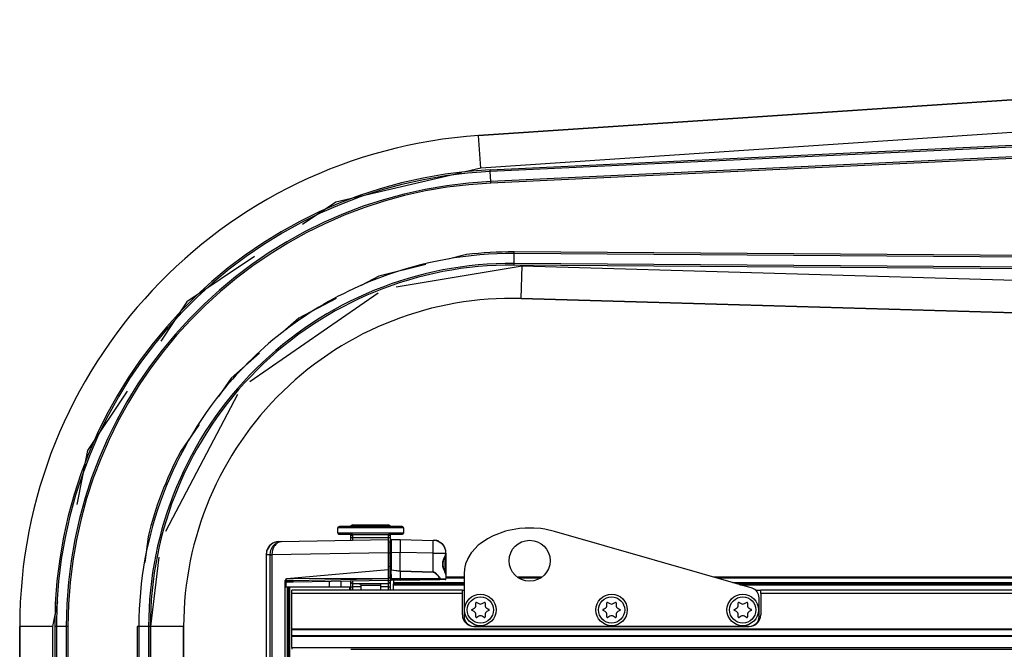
# Model space of a CAD drawing. Header units: millimetres. Extents: x -966 to 629, y -749 to 487.
# Tile 4 of 12: x -909 to -609, y 160 to 351. Entities that reach past the tile are written whole.
import ezdxf

# ---------------------------------------------------------------- set-up
doc = ezdxf.new("R2010")
doc.units = ezdxf.units.MM

# ---------------------------------------------------------------- blocks, each defined once
blk = doc.blocks.new('Griff-1_1__5', base_point=(-833.98, 120.3))
at = {"color": 7, "linetype": 'Continuous'}
for p, q in [((-830.81, 192.29), (-831.55, 192.05)), ((-830.05, 192.37), (-830.66, 192.32)), ((-830.05, 192.37), (-830.66, 192.32)), ((-830.05, 192.37), (-829.24, 192.39)), ((-829.91, 192.3), (-829.24, 192.39)), ((-829.24, 192.39), (-829.76, 192.32)), ((-829.24, 192.39), (-796.73, 192.96)), ((-796.73, 192.96), (-796.73, 188.96)), ((-833.74, 189.74), (-833.98, 188.37)), ((-833.68, 189.88), (-833.74, 189.74)), ((-832.84, 191.18), (-833.68, 189.88)), ((-832.2, 191.7), (-832.84, 191.18)), ((-831.55, 192.05), (-832.2, 191.7)), ((-833.98, 188.37), (-833.98, 155.22)), ((-796.73, 188.96), (-796.73, 183.71)), ((-796.73, 183.71), (-827.67, 181)), ((-796.73, 183.71), (-796.73, 181.08)), ((-828.13, 179.71), (-828.13, 180.5)), ((-796.73, 180.51), (-825.73, 180)), ((-814.63, 178.52), (-814.63, 180.2)), ((-796.73, 181.08), (-796.73, 180.64)), ((-796.73, 180.64), (-796.73, 180.51)), ((-828.13, 150.71), (-828.13, 179.71)), ((-828.13, 179.47), (-828.13, 179.71)), ((-827.84, 178.52), (-827.84, 179.96)), ((-825.73, 180), (-827.64, 179.97)), ((-833.98, 155.22), (-833.97, 152.23)), ((-833.95, 152.1), (-833.9, 149.26)), ((-828.13, 150.71), (-832.14, 150.64)), ((-832.14, 150.64), (-828.13, 150.71)), ((-828.13, 128.43), (-828.13, 150.71)), ((-833.88, 149.1), (-833.76, 146.19)), ((-833.76, 146.19), (-833.58, 143.28)), ((-833.58, 143.28), (-833.39, 141.15)), ((-833.39, 141.15), (-833.15, 139.11)), ((-833.15, 139.11), (-833.05, 138.38)), ((-833.15, 139.11), (-833.08, 138.57)), ((-833.08, 138.57), (-833.03, 138.25)), ((-833.05, 138.38), (-832.96, 137.84)), ((-833.03, 138.25), (-832.96, 137.84)), ((-832.96, 137.84), (-832.89, 137.42)), ((-832.83, 137.14), (-832.96, 137.84)), ((-832.89, 137.42), (-832.83, 137.14)), ((-832.73, 136.68), (-832.83, 137.14)), ((-832.54, 135.85), (-832.73, 136.68)), ((-831.58, 129.76), (-832.54, 135.85)), ((-831.39, 128.44), (-831.58, 129.76)), ((-831.39, 128.44), (-831.47, 128.94)), ((-831.39, 128.44), (-831.24, 127.65)), ((-829.13, 120.3), (-831.24, 127.65)), ((-829.63, 127.98), (-829.63, 127.3)), ((-829.63, 127.3), (-829.63, 124.52)), ((-829.43, 128.15), (-829.17, 128.19)), ((-828.58, 128.2), (-829.17, 128.19)), ((-828.58, 128.2), (-828.32, 128.25)), ((-829.34, 123.8), (-829.63, 124.52)), ((-829.21, 123.64), (-829.34, 123.8))]:
    blk.add_line(p, q, dxfattribs=at)
at = {"color": 1, "linetype": 'Continuous'}
for p, q in [((-831.14, 192.2), (-831.55, 192.05)), ((-830.81, 192.29), (-831.14, 192.2)), ((-830.66, 192.32), (-830.81, 192.29)), ((-830.57, 192.07), (-830.2, 192.22)), ((-830.07, 192.22), (-830.39, 192.07)), ((-830.2, 192.22), (-829.91, 192.3)), ((-829.91, 192.3), (-830.07, 192.22)), ((-833.82, 189.46), (-833.98, 188.37)), ((-833.74, 189.74), (-833.82, 189.46)), ((-833.68, 189.88), (-833.74, 189.74)), ((-833.34, 190.54), (-833.68, 189.88)), ((-833.04, 190.94), (-833.34, 190.54)), ((-832.2, 191.7), (-833.04, 190.94)), ((-832.64, 189.17), (-832.49, 189.76)), ((-832.49, 189.76), (-832.44, 189.91)), ((-832.44, 189.91), (-832.14, 190.56)), ((-832.16, 189.22), (-832.22, 188.34)), ((-831.97, 191.84), (-832.2, 191.7)), ((-832.06, 189.7), (-832.16, 189.22)), ((-832.14, 190.56), (-831.88, 190.96)), ((-831.96, 190.04), (-832.06, 189.7)), ((-831.55, 192.05), (-831.97, 191.84)), ((-831.72, 190.6), (-831.96, 190.04)), ((-831.88, 190.96), (-831.7, 191.2)), ((-831.55, 190.92), (-831.72, 190.6)), ((-831.7, 191.2), (-831.17, 191.69)), ((-831.36, 191.2), (-831.55, 190.92)), ((-830.91, 191.7), (-831.36, 191.2)), ((-831.17, 191.69), (-830.94, 191.86)), ((-830.94, 191.86), (-830.57, 192.07)), ((-830.39, 192.07), (-830.75, 191.83)), ((-833.98, 188.37), (-833.98, 155.22)), ((-832.7, 188.34), (-833.98, 188.37)), ((-832.7, 188.34), (-832.64, 189.17)), ((-832.7, 155.22), (-832.7, 188.34)), ((-832.7, 188.34), (-832.22, 188.34)), ((-796.73, 188.96), (-832.22, 188.34)), ((-832.22, 188.34), (-832.22, 155.22)), ((-825.73, 180.5), (-828.13, 180.5)), ((-828.13, 180.5), (-825.73, 180.5)), ((-827.94, 180.22), (-827.8, 180.11)), ((-796.73, 181.08), (-827.67, 181)), ((-825.73, 180.5), (-796.73, 181.08)), ((-833.98, 155.22), (-833.95, 152.1)), ((-833.98, 155.22), (-832.7, 155.22)), ((-832.7, 155.22), (-832.22, 155.22)), ((-833.95, 152.1), (-833.88, 149.1)), ((-832.56, 146.88), (-832.63, 150.7)), ((-832.14, 150.64), (-832.07, 146.33)), ((-833.88, 149.1), (-833.79, 146.77)), ((-833.79, 146.77), (-833.76, 146.19)), ((-833.76, 146.19), (-833.6, 143.56)), ((-832.47, 143.22), (-832.56, 146.88)), ((-832.07, 146.33), (-831.98, 143.06)), ((-833.6, 143.56), (-833.39, 141.15)), ((-833.39, 141.15), (-833.35, 140.73)), ((-832.36, 140.46), (-832.47, 143.22)), ((-831.98, 143.06), (-831.85, 139.58)), ((-833.35, 140.73), (-833.15, 139.11)), ((-832.25, 138.16), (-832.36, 140.46)), ((-832.08, 135.15), (-832.25, 138.16)), ((-831.85, 139.58), (-831.65, 135.88)), ((-831.98, 133.78), (-832.08, 135.15)), ((-831.65, 135.88), (-831.49, 133.48)), ((-831.87, 132.5), (-831.98, 133.78)), ((-831.76, 131.32), (-831.87, 132.5)), ((-831.49, 133.48), (-831.38, 132.18)), ((-831.38, 132.18), (-831.27, 130.98)), ((-831.64, 130.24), (-831.76, 131.32)), ((-831.52, 129.28), (-831.64, 130.24)), ((-831.47, 128.94), (-831.52, 129.28)), ((-831.27, 130.98), (-831.15, 129.89)), ((-831.15, 129.89), (-831.03, 128.92)), ((-831.24, 127.65), (-831.39, 128.44)), ((-831.03, 128.92), (-830.9, 128.06)), ((-831.01, 127.37), (-830.77, 127.31)), ((-830.9, 128.06), (-830.77, 127.31)), ((-830.77, 127.31), (-829.13, 121.6)), ((-829.63, 127.3), (-830.77, 127.31))]:
    blk.add_line(p, q, dxfattribs=at)
at = {"color": 7, "linetype": 'Continuous'}
blk.add_arc((-827.63, 179.47), 0.501, 91.1168, 179.8832, dxfattribs=at)
at = {"color": 1, "linetype": 'Continuous'}
for points in [[(-832.22, 188.34), (-832.35, 188.37), (-832.58, 188.37), (-832.69, 188.34), (-832.7, 188.34)], [(-827.67, 181), (-827.76, 180.98), (-827.9, 180.92), (-827.97, 180.87), (-828.04, 180.77), (-828.11, 180.6), (-828.13, 180.5)], [(-825.73, 180), (-825.73, 180.08), (-825.73, 180.22), (-825.73, 180.39), (-825.73, 180.5)], [(-827.84, 179.96), (-827.85, 179.96), (-827.93, 179.94), (-828.02, 179.9), (-828.13, 179.71)], [(-832.7, 155.22), (-832.68, 152.96), (-832.63, 150.7)], [(-832.22, 155.22), (-832.2, 152.96), (-832.14, 150.64)], [(-832.14, 150.64), (-832.27, 150.67), (-832.5, 150.7), (-832.61, 150.7), (-832.63, 150.7)], [(-832.63, 150.7), (-832.61, 150.7), (-832.5, 150.7), (-832.27, 150.67), (-832.14, 150.64)], [(-831.24, 127.65), (-831.21, 127.57), (-831.18, 127.5)], [(-831.24, 127.65), (-831.2, 127.56), (-831.1, 127.43), (-830.9, 127.35), (-830.77, 127.31)], [(-831.18, 127.5), (-831.1, 127.43), (-831.01, 127.37)]]:
    blk.add_spline(points, degree=3, dxfattribs=at)
blk = doc.blocks.new('Abdeckung-1_1__7', base_point=(-796.73, 180.52))
at = {"color": 7, "linetype": 'Continuous'}
for p, q in [((-796.13, 192.18), (-796.73, 192.13)), ((-796.13, 188.96), (-796.13, 192.67)), ((-795.83, 192.97), (-793.13, 193.02)), ((-793.13, 193.02), (-793.13, 189.02)), ((-793.13, 193.02), (-783.04, 192.74)), ((-783.04, 192.74), (-782.9, 192.84)), ((-782.9, 192.84), (-782.76, 192.83)), ((-782.76, 192.83), (-782.28, 192.78)), ((-781.92, 192.67), (-782.53, 192.77)), ((-781.55, 192.57), (-781.92, 192.67)), ((-781.34, 192.42), (-781.55, 192.57)), ((-781.34, 192.42), (-780.85, 192.13)), ((-780.85, 192.13), (-781.06, 192.27)), ((-780.85, 192.13), (-780.67, 191.98)), ((-780.67, 191.98), (-780.85, 192.13)), ((-780.23, 191.6), (-780.67, 191.98)), ((-780.23, 191.6), (-779.9, 191.19)), ((-779.67, 190.96), (-780.23, 191.6)), ((-779.48, 190.54), (-779.67, 190.96)), ((-779.36, 190.27), (-779.48, 190.54)), ((-779.27, 189.89), (-779.36, 190.27)), ((-779.19, 189.52), (-779.27, 189.89)), ((-779.15, 189.06), (-779.19, 189.52)), ((-796.13, 183.75), (-796.13, 188.96)), ((-779.98, 186.6), (-780.08, 185.52)), ((-779.7, 187.18), (-779.98, 186.6)), ((-779.68, 187.4), (-779.7, 187.18)), ((-779.37, 188.06), (-779.68, 187.4)), ((-779.28, 188.26), (-779.13, 188.71)), ((-779.21, 188.41), (-779.28, 188.26)), ((-779.13, 188.71), (-779.21, 188.41)), ((-779.13, 188.84), (-779.13, 188.71)), ((-779.13, 188.71), (-779.13, 182.33)), ((-796.13, 181.28), (-796.13, 183.75)), ((-793.13, 183.33), (-793.13, 181.03)), ((-780.08, 185.52), (-779.98, 184.44)), ((-779.98, 184.44), (-779.9, 184.2)), ((-779.9, 184.2), (-779.62, 183.5)), ((-779.62, 183.5), (-779.42, 183.4)), ((-779.42, 183.4), (-779.29, 182.89)), ((-796.13, 181.28), (-796.73, 181.34)), ((-796.13, 180.87), (-796.13, 181.28)), ((-793.13, 180.52), (-795.83, 180.57)), ((-781.03, 180.73), (-793.13, 180.52)), ((-779.42, 180.76), (-781.03, 180.73)), ((-779.29, 182.89), (-779.22, 182.66)), ((-779.13, 182.33), (-779.22, 182.66)), ((-779.22, 182.66), (-779.13, 182.33)), ((-779.13, 182.33), (-779.13, 181.06)), ((-779.13, 181.89), (-779.13, 181.52))]:
    blk.add_line(p, q, dxfattribs=at)
at = {"color": 1, "linetype": 'Continuous'}
for p, q in [((-795.83, 192.97), (-795.83, 192.32)), ((-795.83, 192.32), (-795.83, 188.97)), ((-779.13, 188.84), (-779.19, 189.52)), ((-796.73, 188.96), (-796.13, 188.96)), ((-796.13, 188.96), (-795.83, 188.97)), ((-793.13, 189.02), (-795.83, 188.97)), ((-795.83, 188.97), (-795.83, 183.75)), ((-793.13, 183.33), (-793.13, 189.02)), ((-783.06, 188.84), (-793.13, 189.02)), ((-783.06, 183.05), (-783.06, 188.84)), ((-783.06, 188.84), (-779.13, 188.84)), ((-780.08, 186.2), (-779.98, 186.6)), ((-780.07, 184.78), (-780.08, 186.2)), ((-779.98, 186.6), (-779.9, 186.83)), ((-779.9, 186.83), (-779.68, 187.4)), ((-779.68, 187.4), (-779.62, 187.53)), ((-779.62, 187.53), (-779.37, 188.06)), ((-779.42, 187.64), (-779.42, 187.85)), ((-779.42, 183.4), (-779.42, 187.64)), ((-779.37, 188.06), (-779.28, 188.26)), ((-796.73, 184.82), (-796.13, 184.77)), ((-796.13, 183.75), (-795.83, 183.75)), ((-795.97, 183.67), (-795.84, 181.07)), ((-793.13, 183.33), (-795.97, 183.67)), ((-795.83, 183.75), (-793.13, 183.33)), ((-793.13, 183.33), (-783.06, 183.05)), ((-783.06, 183.05), (-793.13, 183.33)), ((-779.98, 184.44), (-780.07, 184.78)), ((-779.9, 184.2), (-779.98, 184.44)), ((-779.68, 183.64), (-779.9, 184.2)), ((-779.62, 183.5), (-779.68, 183.64)), ((-779.47, 183.19), (-779.62, 183.5)), ((-779.47, 183.19), (-779.42, 183.4)), ((-779.22, 182.66), (-779.47, 183.19)), ((-795.84, 181.07), (-795.84, 180.86)), ((-793.13, 181.03), (-795.84, 181.07)), ((-795.84, 180.86), (-793.13, 180.81)), ((-793.13, 180.81), (-781.07, 181.06)), ((-781.07, 181.06), (-793.13, 181.03)), ((-782.8, 183.02), (-783.06, 183.05)), ((-783.06, 183.05), (-782.8, 183.02)), ((-781.52, 181.9), (-782.8, 183.02)), ((-782.8, 183.02), (-782.43, 182.98)), ((-782.43, 182.98), (-781.52, 181.9)), ((-781.07, 181.06), (-781.52, 181.9)), ((-781.52, 181.9), (-781.13, 181.56)), ((-781.13, 181.56), (-780.87, 181.03)), ((-780.87, 181.03), (-779.13, 181.06))]:
    blk.add_line(p, q, dxfattribs=at)
at = {"color": 7, "linetype": 'Continuous'}
for centre, radius, start, end in [((-795.83, 192.67), 0.3, 91, 180), ((-783.04, 188.83), 3.91, 0.253, 90.0125), ((-795.84, 180.85), 0.288, 177.7062, 271.2938), ((-779.43, 181.06), 0.3, 271, 0)]:
    blk.add_arc(centre, radius, start, end, dxfattribs=at)
at = {"color": 1, "linetype": 'Continuous'}
for points in [[(-783.06, 188.84), (-783.04, 189.62), (-783.04, 190.37), (-783.03, 191.06), (-783.03, 191.67), (-783.03, 192.17), (-783.04, 192.54), (-783.04, 192.71), (-783.04, 192.74)], [(-796.13, 183.75), (-796.12, 183.75), (-796.05, 183.71), (-795.98, 183.68), (-795.97, 183.67)], [(-796.13, 181.28), (-796.12, 181.15), (-796.06, 181.11), (-795.92, 181.08), (-795.84, 181.07)], [(-796.13, 180.87), (-796.12, 180.86), (-796.06, 180.86), (-795.92, 180.86), (-795.84, 180.86)], [(-795.84, 180.86), (-795.84, 180.77), (-795.84, 180.64), (-795.83, 180.57), (-795.83, 180.57)], [(-781.07, 181.06), (-780.97, 181.05), (-780.87, 181.03)], [(-781.03, 180.73), (-781.04, 180.85), (-781.07, 181.06)], [(-781.07, 181.06), (-781.04, 181.06), (-780.87, 181.03)], [(-781.03, 180.73), (-781.02, 180.74), (-780.96, 180.81), (-780.88, 180.95), (-780.87, 181.03)]]:
    blk.add_spline(points, degree=3, dxfattribs=at)
at = {"color": 7, "linetype": 'Continuous'}
blk.add_spline([(-793.13, 180.81), (-793.13, 180.79), (-793.13, 180.67), (-793.13, 180.54), (-793.13, 180.52)], degree=3, dxfattribs=at)
blk = doc.blocks.new('Diffusor-Rahmen-oben', base_point=(-826.13, 159.52))
at = {"color": 7, "linetype": 'Continuous'}
for p, q in [((-774.13, 177.52), (-826.13, 177.52)), ((-826.13, 176.52), (-826.13, 177.52)), ((-774.13, 177.52), (-773.63, 177.52)), ((-774.13, 176.52), (-774.13, 177.52)), ((-684.69, 177.52), (-683.13, 177.52)), ((345.87, 177.52), (-683.13, 177.52)), ((-683.13, 176.52), (-683.13, 177.52)), ((-826.13, 165.64), (-826.13, 176.52)), ((-774.13, 170.02), (-774.13, 176.52)), ((-683.13, 176.52), (-683.13, 170.02)), ((-826.13, 165.64), (-826.13, 165.41)), ((-826.13, 163.62), (-826.13, 165.41)), ((-686.63, 166.52), (-770.63, 166.52)), ((-826.13, 163.62), (-826.13, 163.4)), ((-826.13, 160.02), (-826.13, 163.4)), ((-826.13, 160.02), (-826.13, 159.52)), ((-808.13, 159.52), (470.87, 159.52))]:
    blk.add_line(p, q, dxfattribs=at)
at = {"color": 1, "linetype": 'Continuous'}
for p, q in [((-774.13, 176.52), (-826.13, 176.52)), ((345.87, 176.52), (-683.13, 176.52)), ((488.87, 165.64), (-826.13, 165.64)), ((488.87, 165.41), (-826.13, 165.41)), ((488.87, 163.62), (-826.13, 163.62)), ((488.87, 163.4), (-826.13, 163.4)), ((-826.13, 160.02), (488.87, 160.02))]:
    blk.add_line(p, q, dxfattribs=at)
at = {"color": 7, "linetype": 'Continuous'}
for centre, start, end in [((-770.63, 170.02), 180, 270), ((-686.63, 170.02), 270, 0)]:
    blk.add_arc(centre, 3.5, start, end, dxfattribs=at)
blk = doc.blocks.new('Sicherungsoese-re', base_point=(-773.63, 166.52))
at = {"color": 7, "linetype": 'Continuous'}
for p, q in [((-760.94, 195.55), (-764.76, 194.15)), ((-760.02, 195.78), (-760.94, 195.55)), ((-756.72, 196.35), (-760.02, 195.78)), ((-755, 196.48), (-756.72, 196.35)), ((-752.35, 196.49), (-755, 196.48)), ((-750.22, 196.31), (-752.35, 196.49)), ((-749.02, 196.14), (-750.22, 196.31)), ((-746.02, 195.47), (-749.02, 196.14)), ((-685.8, 178.14), (-746.02, 195.47)), ((-766.49, 193.24), (-768.73, 191.7)), ((-764.76, 194.15), (-766.49, 193.24)), ((-769.28, 191.23), (-771.24, 189.15)), ((-768.73, 191.7), (-769.28, 191.23)), ((-772.6, 186.94), (-773.15, 185.56)), ((-772.49, 187.16), (-772.6, 186.94)), ((-771.42, 188.91), (-772.49, 187.16)), ((-771.24, 189.15), (-771.42, 188.91)), ((-773.51, 184.01), (-773.63, 182.52)), ((-773.39, 184.68), (-773.51, 184.01)), ((-773.15, 185.56), (-773.39, 184.68)), ((-773.63, 182.52), (-773.63, 169.52)), ((-683.63, 169.52), (-683.63, 175.26)), ((-770.63, 166.52), (-686.63, 166.52))]:
    blk.add_line(p, q, dxfattribs=at)
for centre, radius in [((-753.63, 186.52), 6.25), ((-768.63, 171.52), 4.8), ((-728.63, 171.52), 4.8), ((-688.63, 171.52), 4.8)]:
    blk.add_circle(centre, radius, dxfattribs=at)
for centre, start, end in [((-686.63, 175.26), 0, 73.9517), ((-770.63, 169.52), 180, 270), ((-686.63, 169.52), 270, 0)]:
    blk.add_arc(centre, 3, start, end, dxfattribs=at)
blk = doc.blocks.new('Senkschraube-DIN7500-TX20-M4x12_A2K___9', base_point=(-772.63, 167.52))
at = {"color": 7, "linetype": 'Continuous'}
for p, q in [((-771.19, 171.69), (-770.57, 172.03)), ((-770.57, 171), (-771.19, 171.34)), ((-770.04, 172.94), (-770.06, 173.65)), ((-769.76, 173.83), (-769.15, 173.46)), ((-768.1, 173.46), (-767.5, 173.83)), ((-767.19, 173.65), (-767.21, 172.94)), ((-766.69, 172.03), (-766.06, 171.69)), ((-766.06, 171.34), (-766.69, 171)), ((-770.06, 169.38), (-770.04, 170.1)), ((-769.15, 169.58), (-769.76, 169.21)), ((-767.5, 169.21), (-768.1, 169.58)), ((-767.21, 170.1), (-767.19, 169.38))]:
    blk.add_line(p, q, dxfattribs=at)
blk.add_circle((-768.63, 171.52), 4, dxfattribs=at)
for centre, radius, start, end in [((-771.1, 171.52), 0.2, 118.3195, 241.6805), ((-771.04, 172.91), 1, 298.3195, 1.6805), ((-769.86, 173.66), 0.2, 58.3195, 181.6805), ((-768.63, 174.31), 1, 238.3195, 301.6805), ((-767.39, 173.66), 0.2, 358.3195, 121.6805), ((-766.21, 172.91), 1, 178.3195, 241.6805), ((-766.15, 171.52), 0.2, 298.3195, 61.6805), ((-771.04, 170.12), 1, 358.3195, 61.6805), ((-769.86, 169.38), 0.2, 178.3195, 301.6805), ((-768.63, 168.73), 1, 58.3195, 121.6805), ((-767.39, 169.38), 0.2, 238.3195, 1.6805), ((-766.21, 170.12), 1, 118.3195, 181.6805)]:
    blk.add_arc(centre, radius, start, end, dxfattribs=at)
blk = doc.blocks.new('Senkschraube-DIN7500-TX20-M4x12_A2K__1', base_point=(-732.63, 167.52))
at = {"color": 7, "linetype": 'Continuous'}
for p, q in [((-731.19, 171.69), (-730.57, 172.03)), ((-730.57, 171), (-731.19, 171.34)), ((-730.04, 172.94), (-730.06, 173.65)), ((-729.76, 173.83), (-729.15, 173.46)), ((-728.1, 173.46), (-727.5, 173.83)), ((-727.19, 173.65), (-727.21, 172.94)), ((-726.69, 172.03), (-726.06, 171.69)), ((-726.06, 171.34), (-726.69, 171)), ((-730.06, 169.38), (-730.04, 170.1)), ((-729.15, 169.58), (-729.76, 169.21)), ((-727.5, 169.21), (-728.1, 169.58)), ((-727.21, 170.1), (-727.19, 169.38))]:
    blk.add_line(p, q, dxfattribs=at)
blk.add_circle((-728.63, 171.52), 4, dxfattribs=at)
for centre, radius, start, end in [((-731.1, 171.52), 0.2, 118.3195, 241.6805), ((-731.04, 172.91), 1, 298.3195, 1.6805), ((-729.86, 173.66), 0.2, 58.3195, 181.6805), ((-728.63, 174.31), 1, 238.3195, 301.6805), ((-727.39, 173.66), 0.2, 358.3195, 121.6805), ((-726.21, 172.91), 1, 178.3195, 241.6805), ((-726.15, 171.52), 0.2, 298.3195, 61.6805), ((-731.04, 170.12), 1, 358.3195, 61.6805), ((-729.86, 169.38), 0.2, 178.3195, 301.6805), ((-728.63, 168.73), 1, 58.3195, 121.6805), ((-727.39, 169.38), 0.2, 238.3195, 1.6805), ((-726.21, 170.12), 1, 118.3195, 181.6805)]:
    blk.add_arc(centre, radius, start, end, dxfattribs=at)
blk = doc.blocks.new('Senkschraube-DIN7500-TX20-M4x12_A2K__2', base_point=(-692.63, 167.52))
at = {"color": 7, "linetype": 'Continuous'}
for p, q in [((-691.19, 171.69), (-690.57, 172.03)), ((-690.57, 171), (-691.19, 171.34)), ((-690.04, 172.94), (-690.06, 173.65)), ((-689.76, 173.83), (-689.15, 173.46)), ((-688.1, 173.46), (-687.5, 173.83)), ((-687.19, 173.65), (-687.21, 172.94)), ((-686.69, 172.03), (-686.06, 171.69)), ((-686.06, 171.34), (-686.69, 171)), ((-690.06, 169.38), (-690.04, 170.1)), ((-689.15, 169.58), (-689.76, 169.21)), ((-687.5, 169.21), (-688.1, 169.58)), ((-687.21, 170.1), (-687.19, 169.38))]:
    blk.add_line(p, q, dxfattribs=at)
blk.add_circle((-688.63, 171.52), 4, dxfattribs=at)
for centre, radius, start, end in [((-691.1, 171.52), 0.2, 118.3195, 241.6805), ((-691.04, 172.91), 1, 298.3195, 1.6805), ((-689.86, 173.66), 0.2, 58.3195, 181.6805), ((-688.63, 174.31), 1, 238.3195, 301.6805), ((-687.39, 173.66), 0.2, 358.3195, 121.6805), ((-686.21, 172.91), 1, 178.3195, 241.6805), ((-686.15, 171.52), 0.2, 298.3195, 61.6805), ((-691.04, 170.12), 1, 358.3195, 61.6805), ((-689.86, 169.38), 0.2, 178.3195, 301.6805), ((-688.63, 168.73), 1, 58.3195, 121.6805), ((-687.39, 169.38), 0.2, 238.3195, 1.6805), ((-686.21, 170.12), 1, 118.3195, 181.6805)]:
    blk.add_arc(centre, radius, start, end, dxfattribs=at)
blk = doc.blocks.new('Standard-Diffusor-kpl_', base_point=(-826.13, -731.48))
for name, p in [('Sicherungsoese-re', (-773.63, 166.52)), ('Diffusor-Rahmen-oben', (-826.13, 159.52)), ('Senkschraube-DIN7500-TX20-M4x12_A2K___9', (-772.63, 167.52)), ('Senkschraube-DIN7500-TX20-M4x12_A2K__1', (-732.63, 167.52)), ('Senkschraube-DIN7500-TX20-M4x12_A2K__2', (-692.63, 167.52))]:
    blk.add_blockref(name, p)
blk = doc.blocks.new('CFK-Haltebuegel', base_point=(-909.13, -142.89))
at = {"color": 7, "linetype": 'Continuous'}
for p, q in [((-244.01, 351.49), (-769.19, 316.17)), ((-264.52, 328.67), (-765.63, 305.16)), ((-264.38, 325.68), (-765.49, 302.17)), ((-264.16, 276.6), (-758.3, 280.19)), ((-264.18, 273.6), (-758.32, 277.19)), ((-756.21, 266.48), (-243.77, 251.52)), ((-909.13, 166.52), (-909.13, -63.51)), ((-897.92, 166.52), (-897.92, -69.67)), ((-894.92, 166.52), (-894.92, -71.32)), ((-872.8, 166.52), (-872.8, -131.02)), ((-869.8, 166.52), (-869.8, -133.56)), ((-859.13, -95.57), (-859.13, 166.52))]:
    blk.add_line(p, q, dxfattribs=at)
at = {"color": 1, "linetype": 'Continuous'}
for p, q in [((-769.19, 316.17), (-257.93, 350.55)), ((-258.46, 340.49), (-768.52, 306.2)), ((-264.55, 329.17), (-765.65, 305.66)), ((-266.35, 325.08), (-765.47, 301.67)), ((-768.52, 306.2), (-769.19, 316.17)), ((-774.39, 304.83), (-812.7, 295.86)), ((-768.52, 306.2), (-773.28, 305.08)), ((-765.63, 305.16), (-765.65, 305.66)), ((-765.49, 302.17), (-765.63, 305.16)), ((-765.47, 301.67), (-765.49, 302.17)), ((-812.7, 295.86), (-822.84, 289.08)), ((-837.54, 279.26), (-858.12, 265.51)), ((-772.89, 279.86), (-778.47, 278.49)), ((-758.32, 277.19), (-758.3, 280.19)), ((-265.98, 277.11), (-758.3, 280.69)), ((-758.3, 280.19), (-758.3, 280.69)), ((-785.32, 276.8), (-799.61, 273.28)), ((-794.34, 270.01), (-755.92, 276.47)), ((-758.32, 276.69), (-758.32, 277.19)), ((-264.19, 273.1), (-758.32, 276.69)), ((-756.21, 266.48), (-755.92, 276.47)), ((-755.92, 276.47), (-258.07, 261.95)), ((-799.61, 273.28), (-805, 270.45)), ((-838.94, 241.21), (-799.76, 268.25)), ((-858.12, 265.51), (-866.13, 253.52)), ((-812.57, 266.48), (-823.99, 260.48)), ((-257.2, 251.92), (-756.21, 266.48)), ((-823.99, 260.48), (-828.83, 256.2)), ((-836.01, 249.83), (-844.59, 242.23)), ((-844.59, 242.23), (-848.5, 236.56)), ((-876.34, 238.23), (-888.46, 220.09)), ((-864.54, 195.5), (-842.59, 237.32)), ((-854.36, 228.08), (-860.22, 219.58)), ((-888.46, 220.09), (-891.73, 203.68)), ((-869.98, 193.84), (-870.94, 185.95)), ((-869.13, 166.52), (-866.57, 187.59)), ((-897.64, 173.97), (-899.12, 166.52)), ((-909.13, -63.51), (-909.13, 166.52)), ((-899.12, 166.52), (-909.13, 166.52)), ((-899.12, 166.52), (-899.12, -69.01)), ((-898.42, 166.52), (-898.42, -69.4)), ((-897.92, 166.52), (-898.42, 166.52)), ((-894.92, 166.52), (-897.92, 166.52)), ((-894.42, 166.52), (-894.92, 166.52)), ((-894.42, 166.52), (-894.42, -71.6)), ((-873.3, 166.52), (-873.3, -130.6)), ((-872.8, 166.52), (-873.3, 166.52)), ((-869.8, 166.52), (-872.8, 166.52)), ((-869.3, 166.52), (-869.8, 166.52)), ((-869.3, 166.52), (-869.3, -133.98)), ((-869.13, -134.13), (-869.13, 166.52)), ((-859.13, 166.52), (-869.13, 166.52)), ((-859.13, 166.52), (-859.13, -142.89))]:
    blk.add_line(p, q, dxfattribs=at)
at = {"color": 7, "linetype": 'Continuous'}
for centre, radius, start, end in [((-759.13, 166.51), 149.99, 93.8442, 179.9975), ((-759.13, 166.52), 138.8, 92.6862, 180), ((-759.13, 166.52), 135.8, 92.6862, 180), ((-759.13, 166.52), 113.67, 89.5829, 110.7692), ((-759.13, 166.52), 110.67, 89.5829, 180), ((-759.13, 166.52), 113.67, 110.7693, 124.6154), ((-759.13, 166.52), 113.67, 124.6154, 138.4615), ((-759.13, 166.52), 113.67, 138.4616, 180)]:
    blk.add_arc(centre, radius, start, end, dxfattribs=at)
at = {"color": 1, "linetype": 'Continuous'}
for centre, radius, start, end in [((-759.13, 166.51), 149.99, 93.8442, 179.9975), ((-759.13, 166.52), 139.3, 92.6862, 180), ((-759.13, 166.52), 135.3, 92.6862, 180), ((-759.13, 166.52), 114.17, 89.5829, 96.9231), ((-759.13, 166.52), 110.17, 89.5829, 180), ((-759.13, 166.52), 100, 88.3286, 180), ((-759.13, 166.52), 114.17, 152.3077, 166.1539)]:
    blk.add_arc(centre, radius, start, end, dxfattribs=at)
blk = doc.blocks.new('CFK-Haltebügel-kpl_', base_point=(-965.85, -210.63))
blk.add_blockref('CFK-Haltebuegel', (-909.13, -142.89))
blk = doc.blocks.new('Carbonbügel', base_point=(-965.85, -210.63))
blk.add_blockref('CFK-Haltebügel-kpl_', (-965.85, -210.63))
blk = doc.blocks.new('Gehaeuseprofil__12', base_point=(-795.13, 177.52))
at = {"color": 7, "linetype": 'Continuous'}
for p, q in [((-795.13, 180.55), (-795.13, 179.82)), ((-773.63, 181.52), (-779.13, 181.52)), ((-749.92, 181.52), (-757.32, 181.52)), ((360.28, 181.52), (-697.53, 181.52)), ((-795.13, 179.82), (-795.13, 179.52)), ((-773.63, 179.52), (-795.13, 179.52)), ((-795.13, 179.22), (-795.13, 179.52)), ((-795.13, 177.52), (-795.13, 179.22)), ((353.33, 179.52), (-690.58, 179.52))]:
    blk.add_line(p, q, dxfattribs=at)
at = {"color": 1, "linetype": 'Continuous'}
for p, q in [((-773.63, 181.22), (-779.13, 181.22)), ((-750.36, 181.22), (-756.88, 181.22)), ((359.24, 181.22), (-696.49, 181.22)), ((-773.63, 179.82), (-795.13, 179.82)), ((-795.13, 179.22), (-773.63, 179.22)), ((354.37, 179.82), (-691.62, 179.82)), ((-689.54, 179.22), (352.28, 179.22))]:
    blk.add_line(p, q, dxfattribs=at)
blk = doc.blocks.new('Aufhaengung__30', base_point=(-811.13, -732.34))
at = {"color": 7, "linetype": 'Continuous'}
for p, q in [((-811.13, 178.52), (-811.13, 180.37)), ((-808.13, 180.02), (-808.13, 180.37)), ((-808.13, 179.39), (-808.13, 180.02)), ((-808.13, 178.52), (-808.13, 179.39))]:
    blk.add_line(p, q, dxfattribs=at)
blk = doc.blocks.new('Aufhaengung-geschw___31', base_point=(-811.13, -732.34))
blk.add_blockref('Aufhaengung__30', (-811.13, -732.34))
blk = doc.blocks.new('Fuss-oben__33', base_point=(-808.13, 177.52))
at = {"color": 7, "linetype": 'Continuous'}
for p, q in [((-807.63, 197.52), (-808.13, 197.02)), ((-807.63, 197.52), (-796.63, 197.52)), ((-807.63, 197.52), (-807.63, 196.9)), ((-796.63, 196.9), (-796.63, 197.52)), ((-796.13, 197.02), (-796.63, 197.52)), ((-807.63, 194.52), (-808.13, 194.02)), ((-808.13, 194.02), (-808.13, 194.46)), ((-808.13, 193.52), (-808.13, 194.02)), ((-808.13, 192.76), (-808.13, 193.52)), ((-807.63, 194.52), (-796.63, 194.52)), ((-807.63, 194.52), (-807.63, 193.52)), ((-807.63, 193.52), (-807.63, 192.77)), ((-796.13, 194.02), (-796.63, 194.52)), ((-796.63, 193.52), (-796.63, 194.52)), ((-796.63, 192.14), (-796.63, 193.52)), ((-796.13, 194.46), (-796.13, 194.02)), ((-796.13, 194.02), (-796.13, 193.52)), ((-796.13, 193.52), (-796.13, 192.67)), ((-796.13, 192.67), (-796.13, 192.18)), ((-808.13, 180.02), (-808.13, 180.33)), ((-807.63, 180.32), (-807.63, 180.14)), ((-796.63, 180.52), (-796.63, 181.33)), ((-796.63, 179.52), (-796.63, 180.52)), ((-796.13, 181.28), (-796.13, 180.87)), ((-796.13, 180.87), (-796.13, 180.52)), ((-796.13, 180.52), (-796.13, 180.02)), ((-808.13, 180.02), (-807.63, 179.52)), ((-808.13, 178.52), (-808.13, 180.02)), ((-807.63, 180.14), (-807.63, 179.52)), ((-796.63, 179.52), (-807.63, 179.52)), ((-807.63, 179.52), (-807.63, 178.52)), ((-807.63, 178.52), (-807.63, 177.52)), ((-796.63, 179.52), (-796.13, 180.02)), ((-796.63, 178.52), (-796.63, 179.52)), ((-796.63, 177.52), (-796.63, 178.52)), ((-796.13, 180.02), (-796.13, 178.52)), ((-796.13, 178.52), (-796.13, 177.52))]:
    blk.add_line(p, q, dxfattribs=at)
at = {"color": 1, "linetype": 'Continuous'}
for p, q in [((-807.63, 193.52), (-808.13, 193.52)), ((-796.63, 193.52), (-807.63, 193.52)), ((-796.13, 193.52), (-796.63, 193.52)), ((-796.63, 180.52), (-796.13, 180.52)), ((-808.13, 178.52), (-807.63, 178.52)), ((-805.13, 178.52), (-807.63, 178.52)), ((-796.63, 178.52), (-799.13, 178.52)), ((-796.63, 178.52), (-796.13, 178.52))]:
    blk.add_line(p, q, dxfattribs=at)
blk = doc.blocks.new('Bolzen__34', base_point=(-812.13, 177.52))
at = {"color": 7, "linetype": 'Continuous'}
for p, q in [((-812.13, 196.52), (-812.05, 196.78)), ((-812.13, 195.02), (-812.13, 196.52)), ((-812.05, 196.78), (-811.93, 196.92)), ((-811.93, 196.92), (-811.76, 197)), ((-811.76, 197), (-811.53, 197.02)), ((-811.53, 197.02), (-803.48, 197.02)), ((-803.48, 197.02), (-792.63, 197.02)), ((-792.63, 197.02), (-792.49, 197)), ((-792.49, 197), (-792.33, 196.92)), ((-792.33, 196.92), (-792.2, 196.78)), ((-792.2, 196.78), (-792.13, 196.52)), ((-792.13, 196.52), (-792.13, 195.02)), ((-812.05, 194.76), (-812.13, 195.02)), ((-811.93, 194.62), (-812.05, 194.76)), ((-811.76, 194.54), (-811.93, 194.62)), ((-811.63, 194.52), (-811.76, 194.54)), ((-808.35, 194.52), (-811.63, 194.52)), ((-807.63, 194.52), (-808.35, 194.52)), ((-795.91, 194.52), (-796.63, 194.52)), ((-792.72, 194.52), (-795.91, 194.52)), ((-792.49, 194.54), (-792.72, 194.52)), ((-792.33, 194.62), (-792.49, 194.54)), ((-792.2, 194.76), (-792.33, 194.62)), ((-792.13, 195.02), (-792.2, 194.76)), ((-805.56, 179.52), (-805.39, 179.47)), ((-805.39, 179.47), (-805.24, 179.36)), ((-805.24, 179.36), (-805.14, 179.2)), ((-805.14, 179.2), (-805.13, 179.02)), ((-805.13, 179.02), (-805.13, 177.52)), ((-799.09, 179.2), (-799.13, 179.02)), ((-799.13, 179.02), (-799.13, 177.52)), ((-799, 179.36), (-799.09, 179.2)), ((-798.85, 179.47), (-799, 179.36)), ((-798.67, 179.52), (-798.85, 179.47))]:
    blk.add_line(p, q, dxfattribs=at)
at = {"color": 1, "linetype": 'Continuous'}
for p, q in [((-802.13, 196.52), (-812.13, 196.52)), ((-792.13, 196.52), (-802.13, 196.52)), ((-812.13, 195.02), (-803.55, 195.02)), ((-803.55, 195.02), (-792.13, 195.02)), ((-802.88, 179.02), (-805.13, 179.02)), ((-799.13, 179.02), (-802.88, 179.02))]:
    blk.add_line(p, q, dxfattribs=at)
blk = doc.blocks.new('Fuss-oben-montiert__35', base_point=(-812.13, 177.52))
for name, p in [('Bolzen__34', (-812.13, 177.52)), ('Fuss-oben__33', (-808.13, 177.52))]:
    blk.add_blockref(name, p)
blk = doc.blocks.new('Seitenprofil__36', base_point=(-829.13, -730.48))
at = {"color": 7, "linetype": 'Continuous'}
for p, q in [((-828.13, 178.52), (-827.43, 178.52)), ((-827.43, 178.52), (-827.13, 178.52)), ((-827.13, 178.52), (-826.83, 178.52)), ((-827.13, 178.52), (-827.13, -730.48)), ((-826.83, 178.52), (-808.43, 178.52)), ((-808.43, 178.52), (-808.13, 178.52)), ((-808.13, 177.52), (-808.13, 178.52))]:
    blk.add_line(p, q, dxfattribs=at)
at = {"color": 1, "linetype": 'Continuous'}
for p, q in [((-827.43, -730.48), (-827.43, 178.52)), ((-826.83, 178.52), (-826.83, -730.48)), ((-808.43, 177.52), (-808.43, 178.52))]:
    blk.add_line(p, q, dxfattribs=at)
blk = doc.blocks.new('Zylinderschraube-ISO14580-DIN7984-M6x10-UKVZ-TX30-A2K_5__37', base_point=(-811.23, 178.59))
at = {"color": 7, "linetype": 'Continuous'}
for p, q in [((-811.23, 180.28), (-811.23, 179.12)), ((-811.23, 178.92), (-811.23, 178.59))]:
    blk.add_line(p, q, dxfattribs=at)
at = {"color": 1, "linetype": 'Continuous'}
blk.add_line((-811.23, 179.12), (-811.23, 178.92), dxfattribs=at)
blk = doc.blocks.new('Seitenteil-rechts-kpl___46', base_point=(-903.85, -749.48))
for name, p in [('Fuss-oben-montiert__35', (-812.13, 177.52)), ('Zylinderschraube-ISO14580-DIN7984-M6x10-UKVZ-TX30-A2K_5__37', (-811.23, 178.59)), ('Aufhaengung-geschw___31', (-811.13, -732.34)), ('Seitenprofil__36', (-829.13, -730.48))]:
    blk.add_blockref(name, p)
blk = doc.blocks.new('Gehaeuse-kpl___47', base_point=(-903.85, -749.48))
for name, p in [('Seitenteil-rechts-kpl___46', (-903.85, -749.48)), ('Gehaeuseprofil__12', (-795.13, 177.52))]:
    blk.add_blockref(name, p)
blk = doc.blocks.new('Montage-fuer-Funktionstest__48', base_point=(-903.85, -749.48))
blk.add_blockref('Gehaeuse-kpl___47', (-903.85, -749.48))
blk = doc.blocks.new('S360-C__49', base_point=(-965.85, -749.48))
for name, p in [('Carbonbügel', (-965.85, -210.63)), ('Montage-fuer-Funktionstest__48', (-903.85, -749.48)), ('Standard-Diffusor-kpl_', (-826.13, -731.48)), ('Griff-1_1__5', (-833.98, 120.3)), ('Abdeckung-1_1__7', (-796.73, 180.52))]:
    blk.add_blockref(name, p)
blk = doc.blocks.new('VordansA', base_point=(-195, 139))
blk.add_blockref('S360-C__49', (-965.85, -749.48))

msp = doc.modelspace()

# ---------------------------------------------------------------- block references
msp.add_blockref('VordansA', (-195, 139))

doc.saveas('drawing.dxf')
